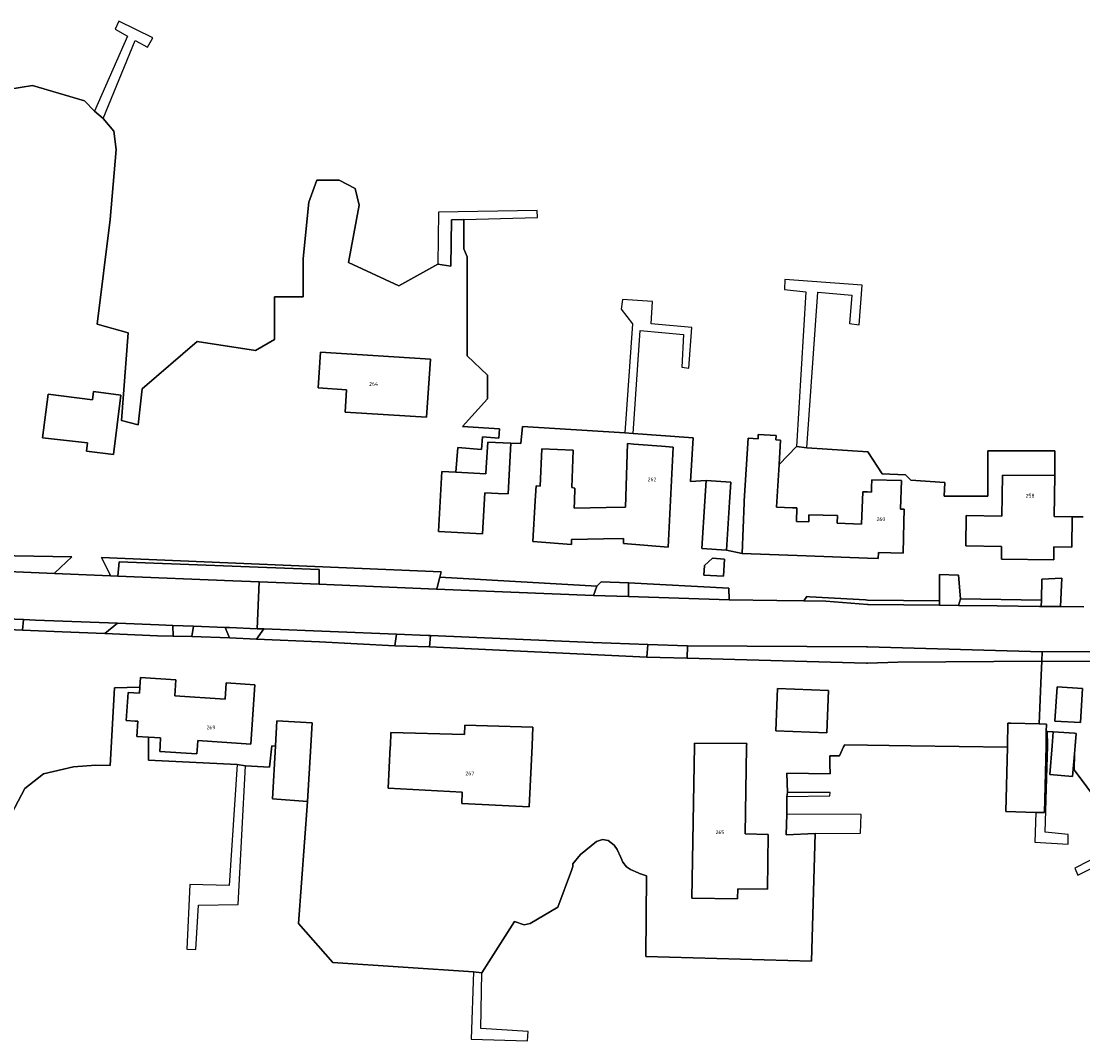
# Model space of a CAD drawing. Extents: x 130820 to 136569, y 465030 to 468172.
# Tile 13 of 41: x 133887 to 134029, y 466461 to 466597. Entities that reach past the tile are written whole.
import ezdxf
from ezdxf.enums import TextEntityAlignment as Align

# ---------------------------------------------------------------- set-up
doc = ezdxf.new("R2010")
doc.units = 0
for name, color, linetype in [('B-XX-GR-GRAS-GV', 8, 'Continuous'), ('B-XX-GR-GROENVOORZIENING-GV', 8, 'Continuous'), ('B-XX-KW-KUNSTWERK_STEIGER-GV', 8, 'Continuous'), ('B-XX-OG-BEBOUWING-GV', 8, 'Continuous'), ('B-XX-OG-TERREIN_ERF-GV', 8, 'Continuous'), ('B-XX-OG-WATER-GV', 8, 'Continuous'), ('B-XX-VH-VERHARDING_GESLOTEN-GV', 8, 'Continuous'), ('B-XX-VH-VERHARDING_OPEN-GV', 8, 'Continuous')]:
    doc.layers.add(name, color=color, linetype=linetype)
doc.layers.add('N-WE-OG-BEBOUWING_HUISNUMMER-T25', color=7, linetype='Continuous', lineweight=25)
doc.styles.add('NLCS-ISO-M200-T25', font='NLCS-ISO.ttf', dxfattribs={"height": 0.5})

msp = doc.modelspace()

# ---------------------------------------------------------------- linework, layer by layer
at = {"layer": 'B-XX-GR-GRAS-GV'}
msp.add_lwpolyline([(134031.248, 466512.602), (134023.348, 466512.578), (134023.297, 466511.318), (134031.228, 466511.245)], close=True, dxfattribs=at)
at = {"layer": 'B-XX-GR-GROENVOORZIENING-GV'}
for points in [[(133872.979, 466523.799), (133880.904, 466523.481), (133891.278, 466523.048), (133891.346, 466523.107), (133893.617, 466525.275), (133873.232, 466525.628), (133872.977, 466524.426)], [(133898.784, 466522.735), (133899.779, 466522.693), (133899.934, 466524.6), (133926.676, 466523.578), (133926.676, 466521.583), (133928.702, 466521.5), (133942.388, 466520.942), (133942.443, 466521.141), (133942.805, 466522.524), (133942.998, 466523.26), (133897.575, 466525.174), (133898.685, 466522.955)], [(134023.224, 466518.633), (134023.239, 466519.477), (134012.399, 466519.664), (134012.137, 466518.77), (134017.343, 466518.715), (134022.993, 466518.636)], [(133907.18, 466514.661), (133907.117, 466516.09), (133905.232, 466516.163), (133899.72, 466516.376), (133898.017, 466514.99), (133905.062, 466514.698)], [(133909.639, 466514.619), (133914.714, 466514.408), (133914.125, 466515.82), (133909.861, 466515.984)], [(133936.816, 466513.362), (133937.023, 466514.923), (133919.265, 466515.619), (133918.317, 466514.257), (133926.73, 466513.907)], [(133970.473, 466511.83), (133970.603, 466513.557), (133963.265, 466513.821), (133941.562, 466514.745), (133941.444, 466513.208)], [(134023.297, 466511.318), (134023.348, 466512.578), (134000, 466513.205), (133999.834, 466513.209), (133975.925, 466513.366), (133975.876, 466511.713), (133999.842, 466511.058), (134000, 466511.062), (134004.04, 466511.162)]]:
    msp.add_lwpolyline(points, close=True, dxfattribs=at)
at = {"layer": 'B-XX-KW-KUNSTWERK_STEIGER-GV'}
for points in [[(133896.654, 466584.828), (133897.794, 466583.845), (133902.106, 466594.245), (133903.72, 466593.394), (133904.426, 466594.631), (133899.915, 466596.839), (133899.431, 466595.78), (133901.046, 466594.854)], [(133942.565, 466564.373), (133944.301, 466564.117), (133944.394, 466570.302), (133955.867, 466570.605), (133955.827, 466571.555), (133942.628, 466571.301)], [(133990.512, 466539.989), (133991.865, 466539.816), (133993.352, 466560.635), (133997.872, 466560.212), (133997.592, 466556.421), (133998.868, 466556.266), (133999.293, 466561.584), (133988.917, 466562.303), (133988.878, 466560.981), (133991.748, 466560.681)], [(133967.558, 466541.829), (133968.665, 466541.747), (133969.615, 466555.502), (133975.397, 466554.97), (133975.152, 466550.618), (133976.12, 466550.462), (133976.495, 466555.913), (133971.069, 466556.412), (133971.231, 466559.371), (133967.253, 466559.651), (133967.063, 466558.336), (133968.584, 466556.399)], [(134023.757, 466488.436), (134024.096, 466500), (134024.1, 466500.122), (134024.046, 466501.898), (134023.894, 466501.903), (134023.855, 466500), (134023.671, 466491.067), (134022.505, 466491.1), (134022.357, 466487.109), (134026.836, 466486.861), (134026.835, 466488.137)], [(133910.205, 466472.765), (133910.536, 466478.698), (133915.838, 466478.806), (133916.846, 466497.304), (133915.717, 466497.511), (133914.673, 466481.313), (133909.392, 466481.456), (133908.978, 466472.821)], [(133989.275, 466493.759), (133989.208, 466493.232), (133994.961, 466493.297), (133994.979, 466493.748)], [(133989.104, 466488.098), (133992.989, 466488.265), (133999.051, 466488.338), (133999.159, 466490.832), (133989.195, 466490.881)], [(134028.115, 466482.708), (134035.946, 466486.595), (134035.025, 466487.384), (134027.689, 466483.658)], [(133954.553, 466460.578), (133954.633, 466461.805), (133948.298, 466462.206), (133948.43, 466469.636), (133947.302, 466469.793), (133947.019, 466460.785)]]:
    msp.add_lwpolyline(points, close=True, dxfattribs=at)
at = {"layer": 'B-XX-OG-BEBOUWING-GV'}
for points in [[(133930.149, 466544.611), (133941.052, 466543.907), (133941.551, 466551.658), (133926.876, 466552.605), (133926.567, 466547.824), (133930.34, 466547.58)], [(133896.53, 466547.338), (133896.392, 466546.247), (133890.439, 466547.003), (133889.699, 466541.169), (133895.694, 466540.485), (133895.559, 466539.382), (133899.21, 466538.945), (133900.161, 466546.877)], [(133988.177, 466537.601), (133988.374, 466540.831), (133987.717, 466540.875), (133987.756, 466541.454), (133985.391, 466541.611), (133985.352, 466541.03), (133984.057, 466541.115), (133983.505, 466532.754), (133983.495, 466532.478), (133983.245, 466525.709), (133991.773, 466525.394), (134000, 466525.074), (134001.423, 466525.037), (134001.444, 466525.835), (134004.744, 466525.75), (134004.851, 466529.886), (134004.896, 466531.615), (134004.419, 466531.627), (134004.518, 466535.438), (134000.57, 466535.541), (134000.544, 466534.547), (134000.528, 466533.91), (134000, 466533.924), (133999.8, 466533.929), (133999.346, 466533.946), (133999.177, 466529.619), (133995.94, 466529.745), (133995.979, 466530.763), (133992.153, 466530.865), (133992.127, 466529.916), (133990.509, 466529.959), (133990.558, 466531.807), (133989.948, 466531.823), (133987.829, 466531.879)], [(133952.304, 466540.453), (133949.214, 466540.581), (133949.021, 466537.178), (133948.975, 466536.358), (133944.942, 466536.577), (133943.075, 466536.678), (133942.639, 466528.634), (133948.539, 466528.314), (133948.838, 466533.824), (133950.621, 466533.727), (133951.969, 466533.654)], [(133964.698, 466527.66), (133967.347, 466527.72), (133967.358, 466527.02), (133973.341, 466526.562), (133974.006, 466539.908), (133972.444, 466540.032), (133968.731, 466540.326), (133967.922, 466540.39), (133967.631, 466531.903), (133965.055, 466531.854), (133960.781, 466531.772), (133960.809, 466532.681), (133960.864, 466534.426), (133960.463, 466534.52), (133960.659, 466539.527), (133956.43, 466539.687), (133956.209, 466534.679), (133955.683, 466534.746), (133955.565, 466532.722), (133955.25, 466527.308), (133960.433, 466526.888), (133960.422, 466527.563)], [(133981.13, 466526.141), (133981.534, 466532.558), (133981.705, 466535.255), (133978.4, 466535.463), (133978.225, 466532.695), (133977.825, 466526.349)], [(134027.364, 466530.615), (134024.959, 466530.641), (134025.017, 466536.117), (134018.02, 466536.191), (134017.99, 466533.347), (134017.962, 466530.707), (134013.181, 466530.758), (134013.138, 466526.705), (134017.921, 466526.654), (134017.903, 466524.928), (134024.901, 466524.854), (134024.92, 466526.602), (134027.321, 466526.568)], [(133980.864, 466524.946), (133979.278, 466525.056), (133978.194, 466524.111), (133978.113, 466522.814), (133980.719, 466522.65)], [(133903.869, 466501.161), (133905.484, 466501.06), (133905.418, 466500), (133905.371, 466499.251), (133910.35, 466498.934), (133910.418, 466500), (133910.462, 466500.693), (133917.568, 466500.237), (133918.062, 466508.163), (133914.266, 466508.402), (133914.127, 466506.234), (133907.405, 466506.657), (133907.538, 466508.822), (133902.782, 466509.123), (133902.701, 466507.838), (133902.651, 466507.036), (133901.131, 466507.13), (133900.899, 466503.373), (133902.088, 466503.299), (133902.42, 466503.278), (133902.294, 466501.26)], [(133987.716, 466502.017), (133994.533, 466501.744), (133994.759, 466507.397), (133987.943, 466507.671)], [(134028.734, 466507.666), (134025.357, 466507.901), (134025.037, 466503.3), (134028.447, 466503.096)], [(133925.107, 466492.556), (133925.548, 466500), (133925.729, 466503.054), (133921.04, 466503.329), (133920.845, 466500), (133920.843, 466499.972), (133920.429, 466492.934)], [(134022.505, 466491.1), (134023.671, 466491.067), (134023.855, 466500), (134023.894, 466501.903), (134023.915, 466502.911), (134022.955, 466502.935), (134019.161, 466503.028), (134018.762, 466503.038), (134018.687, 466500), (134018.683, 466499.822), (134018.47, 466491.216)], [(133946.104, 466501.51), (133936.242, 466501.765), (133936.197, 466500), (133936.193, 466499.857), (133935.902, 466494.325), (133945.82, 466493.805), (133945.741, 466492.31), (133954.746, 466491.838), (133955.174, 466500), (133955.177, 466500.054), (133955.24, 466502.504), (133946.135, 466502.741)], [(134027.653, 466498.912), (134027.741, 466500), (134027.875, 466501.652), (134027.645, 466501.668), (134024.79, 466501.872), (134024.656, 466500), (134024.381, 466496.152), (134027.408, 466495.895)], [(133982.642, 466480.902), (133986.603, 466480.838), (133986.721, 466488.167), (133983.612, 466488.217), (133983.8, 466499.826), (133983.815, 466500), (133983.843, 466500.322), (133976.838, 466500.365), (133976.843, 466500), (133976.515, 466479.654), (133982.621, 466479.555)]]:
    msp.add_lwpolyline(points, close=True, dxfattribs=at)
at = {"layer": 'B-XX-OG-TERREIN_ERF-GV'}
for points in [[(134028.813, 466530.599), (134027.364, 466530.615), (134027.321, 466526.568), (134024.92, 466526.602), (134024.901, 466524.854), (134017.903, 466524.928), (134017.921, 466526.654), (134013.138, 466526.705), (134013.181, 466530.758), (134017.962, 466530.707), (134017.99, 466533.347), (134018.02, 466536.191), (134025.017, 466536.117), (134025.017, 466539.414), (134016.078, 466539.414), (134016.078, 466533.347), (134010.243, 466533.347), (134010.318, 466535.208), (134005.778, 466535.507), (134005.062, 466536.207), (134001.964, 466536.349), (134000.021, 466539.299), (133991.865, 466539.816), (133990.512, 466539.989), (133988.177, 466537.601), (133987.829, 466531.879), (133989.948, 466531.823), (133990.558, 466531.807), (133990.509, 466529.959), (133992.127, 466529.916), (133992.153, 466530.865), (133995.979, 466530.763), (133995.94, 466529.745), (133999.177, 466529.619), (133999.346, 466533.946), (133999.8, 466533.929), (134000, 466533.924), (134000.528, 466533.91), (134000.544, 466534.547), (134000.57, 466535.541), (134004.518, 466535.438), (134004.419, 466531.627), (134004.896, 466531.615), (134004.851, 466529.886), (134004.744, 466525.75), (134001.444, 466525.835), (134001.423, 466525.037), (134000, 466525.074), (133991.773, 466525.394), (133983.245, 466525.709), (133981.13, 466526.141), (133977.825, 466526.349), (133978.225, 466532.695), (133978.4, 466535.463), (133976.337, 466535.329), (133976.675, 466541.168), (133968.665, 466541.747), (133967.558, 466541.829), (133953.869, 466542.682), (133953.634, 466540.42), (133952.304, 466540.453), (133951.969, 466533.654), (133950.621, 466533.727), (133948.838, 466533.824), (133948.539, 466528.314), (133942.639, 466528.634), (133943.075, 466536.678), (133944.942, 466536.577), (133945.235, 466539.855), (133948.369, 466539.621), (133948.521, 466541.301), (133950.7, 466541.132), (133950.794, 466542.359), (133945.865, 466542.657), (133949.187, 466546.393), (133949.187, 466549.519), (133946.449, 466552.124), (133946.449, 466565.373), (133946.042, 466566.441), (133946.04, 466570.345), (133944.394, 466570.302), (133944.301, 466564.117), (133942.565, 466564.373), (133937.333, 466561.476), (133930.586, 466564.575), (133932.017, 466572.259), (133931.485, 466574.466), (133929.358, 466575.611), (133926.387, 466575.611), (133925.285, 466572.642), (133924.566, 466565.132), (133924.566, 466559.997), (133920.703, 466559.997), (133920.703, 466554.309), (133918.189, 466552.833), (133910.375, 466554.045), (133903.022, 466547.719), (133902.485, 466542.891), (133900.249, 466543.477), (133901.144, 466555.208), (133897.001, 466556.343), (133898.732, 466570.348), (133899.56, 466579.693), (133899.247, 466582.141), (133897.794, 466583.845), (133896.654, 466584.828), (133895.306, 466586.208), (133888.373, 466588.228), (133885.082, 466587.697)], [(133873.232, 466525.628), (133893.617, 466525.275), (133891.346, 466523.107), (133891.278, 466523.048), (133898.784, 466522.735), (133898.685, 466522.955), (133897.575, 466525.174), (133942.998, 466523.26), (133942.805, 466522.524), (133963.822, 466521.336), (133964.363, 466521.894), (133968.041, 466521.776), (133981.458, 466521.057), (133981.501, 466519.489), (133987.851, 466519.413), (133991.486, 466519.37), (133991.872, 466519.955), (133992.276, 466519.923), (133999.734, 466519.488), (134000, 466519.485), (134009.607, 466519.394), (134009.595, 466522.873), (134012.145, 466522.821), (134012.399, 466519.664), (134023.239, 466519.477), (134023.29, 466522.263), (134025.989, 466522.405), (134025.801, 466518.598), (134028.901, 466518.585)], [(133885.558, 466490.904), (133887.313, 466494.287), (133889.819, 466496.251), (133893.828, 466497.169), (133896.836, 466497.42), (133898.757, 466497.378), (133899.342, 466507.737), (133902.701, 466507.838), (133902.782, 466509.123), (133907.538, 466508.822), (133907.405, 466506.657), (133914.127, 466506.234), (133914.266, 466508.402), (133918.062, 466508.163), (133917.568, 466500.237), (133910.462, 466500.693), (133910.418, 466500), (133910.35, 466498.934), (133905.371, 466499.251), (133905.418, 466500), (133905.484, 466501.06), (133903.869, 466501.161), (133903.87, 466500), (133903.87, 466499.977), (133903.874, 466498.101), (133915.717, 466497.511), (133916.846, 466497.304), (133920.05, 466497.129), (133920.369, 466500), (133920.843, 466499.972), (133920.845, 466500), (133921.04, 466503.329), (133925.729, 466503.054), (133925.548, 466500), (133925.107, 466492.556), (133923.909, 466476.231), (133928.495, 466471.025), (133947.302, 466469.793), (133948.43, 466469.636), (133952.799, 466476.507), (133954.082, 466476.052), (133954.904, 466476.265), (133958.597, 466478.423), (133960.396, 466483.353), (133960.588, 466483.857), (133960.576, 466484.212), (133961.611, 466485.478), (133963.764, 466487.223), (133964.55, 466487.483), (133965.299, 466487.342), (133966.11, 466486.735), (133966.526, 466486.145), (133967.012, 466485.057), (133967.27, 466484.462), (133967.751, 466483.846), (133968.296, 466483.452), (133969.32, 466483.03), (133969.528, 466482.947), (133970.457, 466482.627), (133970.36, 466471.829), (133992.484, 466471.225), (133992.989, 466488.265), (133989.104, 466488.098), (133989.195, 466490.881), (133989.208, 466493.232), (133989.275, 466493.759), (133989.209, 466496.334), (133994.989, 466496.274), (133994.968, 466497.549), (133994.97, 466498.665), (133996.227, 466498.644), (133996.783, 466499.853), (133996.851, 466500), (133996.908, 466500.122), (134000, 466500.079), (134005.763, 466500), (134018.683, 466499.822), (134018.687, 466500), (134018.762, 466503.038), (134019.161, 466503.028), (134022.955, 466502.935), (134023.219, 466509.42), (134023.297, 466511.318), (134004.04, 466511.162), (134000, 466511.062), (133999.842, 466511.058), (133975.876, 466511.713), (133970.473, 466511.83), (133941.444, 466513.208), (133936.816, 466513.362), (133926.73, 466513.907), (133918.317, 466514.257), (133914.714, 466514.408), (133909.639, 466514.619), (133907.18, 466514.661), (133905.062, 466514.698), (133898.017, 466514.99), (133892.306, 466515.226), (133887.021, 466515.445), (133874.113, 466516.062)], [(134031.228, 466511.245), (134023.297, 466511.318), (134023.219, 466509.42), (134022.955, 466502.935), (134023.915, 466502.911), (134023.894, 466501.903), (134024.046, 466501.898), (134024.79, 466501.872), (134027.645, 466501.668), (134027.875, 466501.652), (134027.741, 466500), (134027.653, 466498.912), (134027.605, 466496.771), (134030.985, 466492.243)]]:
    msp.add_lwpolyline(points, dxfattribs=at)
for points in [[(133941.052, 466543.907), (133930.149, 466544.611), (133930.34, 466547.58), (133926.567, 466547.824), (133926.876, 466552.605), (133941.551, 466551.658)], [(133899.21, 466538.945), (133895.559, 466539.382), (133895.694, 466540.485), (133889.699, 466541.169), (133890.439, 466547.003), (133896.392, 466546.247), (133896.53, 466547.338), (133900.161, 466546.877)], [(133973.341, 466526.562), (133967.358, 466527.02), (133967.347, 466527.72), (133964.698, 466527.66), (133960.422, 466527.563), (133960.433, 466526.888), (133955.25, 466527.308), (133955.565, 466532.722), (133955.683, 466534.746), (133956.209, 466534.679), (133956.43, 466539.687), (133960.659, 466539.527), (133960.463, 466534.52), (133960.864, 466534.426), (133960.809, 466532.681), (133960.781, 466531.772), (133965.055, 466531.854), (133967.631, 466531.903), (133967.922, 466540.39), (133968.731, 466540.326), (133972.444, 466540.032), (133974.006, 466539.908)], [(133980.719, 466522.65), (133978.113, 466522.814), (133978.194, 466524.111), (133979.278, 466525.056), (133980.864, 466524.946)], [(133942.388, 466520.942), (133963.336, 466520.087), (133963.822, 466521.336), (133942.805, 466522.524), (133942.443, 466521.141)], [(133963.336, 466520.087), (133968.02, 466519.933), (133968.041, 466521.776), (133964.363, 466521.894), (133963.822, 466521.336)], [(133968.02, 466519.933), (133981.501, 466519.489), (133981.458, 466521.057), (133968.041, 466521.776)], [(133991.486, 466519.37), (133994.408, 466519.335), (134000, 466518.902), (134000.067, 466518.897), (134009.609, 466518.797), (134009.607, 466519.394), (134000, 466519.485), (133999.734, 466519.488), (133992.276, 466519.923), (133991.872, 466519.955)], [(133898.017, 466514.99), (133899.72, 466516.376), (133888.775, 466516.799), (133887.162, 466516.863), (133887.021, 466515.445), (133892.306, 466515.226)], [(133907.18, 466514.661), (133909.639, 466514.619), (133909.861, 466515.984), (133907.117, 466516.09)], [(133914.125, 466515.82), (133914.714, 466514.408), (133918.317, 466514.257), (133919.265, 466515.619), (133918.41, 466515.652), (133914.697, 466515.798)], [(133941.444, 466513.208), (133941.562, 466514.745), (133941.27, 466514.757), (133937.023, 466514.923), (133936.816, 466513.362)], [(133975.876, 466511.713), (133975.925, 466513.366), (133970.603, 466513.557), (133970.473, 466511.83)], [(133987.716, 466502.017), (133987.943, 466507.671), (133994.759, 466507.397), (133994.533, 466501.744)], [(134028.734, 466507.666), (134028.447, 466503.096), (134025.037, 466503.3), (134025.357, 466507.901)], [(133946.104, 466501.51), (133946.135, 466502.741), (133955.24, 466502.504), (133955.177, 466500.054), (133955.174, 466500), (133954.746, 466491.838), (133945.741, 466492.31), (133945.82, 466493.805), (133935.902, 466494.325), (133936.193, 466499.857), (133936.197, 466500), (133936.242, 466501.765)], [(133982.642, 466480.902), (133982.621, 466479.555), (133976.515, 466479.654), (133976.843, 466500), (133976.838, 466500.365), (133983.843, 466500.322), (133983.815, 466500), (133983.8, 466499.826), (133983.612, 466488.217), (133986.721, 466488.167), (133986.603, 466480.838)]]:
    msp.add_lwpolyline(points, close=True, dxfattribs=at)
at = {"layer": 'B-XX-OG-WATER-GV'}
for points in [[(133885.082, 466587.697), (133888.373, 466588.228), (133895.306, 466586.208), (133896.654, 466584.828), (133897.794, 466583.845), (133899.247, 466582.141), (133899.56, 466579.693), (133898.732, 466570.348), (133897.001, 466556.343), (133901.144, 466555.208), (133900.249, 466543.477), (133902.485, 466542.891), (133903.022, 466547.719), (133910.375, 466554.045), (133918.189, 466552.833), (133920.703, 466554.309), (133920.703, 466559.997), (133924.566, 466559.997), (133924.566, 466565.132), (133925.285, 466572.642), (133926.387, 466575.611), (133929.358, 466575.611), (133931.485, 466574.466), (133932.017, 466572.259), (133930.586, 466564.575), (133937.333, 466561.476), (133942.565, 466564.373), (133944.301, 466564.117), (133944.394, 466570.302), (133946.04, 466570.345), (133946.042, 466566.441), (133946.449, 466565.373), (133946.449, 466552.124), (133949.187, 466549.519), (133949.187, 466546.393), (133945.865, 466542.657), (133950.794, 466542.359), (133950.7, 466541.132), (133948.521, 466541.301), (133948.369, 466539.621), (133945.235, 466539.855), (133944.942, 466536.577), (133948.975, 466536.358), (133949.021, 466537.178), (133949.214, 466540.581), (133952.304, 466540.453), (133953.634, 466540.42), (133953.869, 466542.682), (133967.558, 466541.829), (133968.665, 466541.747), (133976.675, 466541.168), (133976.337, 466535.329), (133978.4, 466535.463), (133981.705, 466535.255), (133981.534, 466532.558), (133981.13, 466526.141), (133983.245, 466525.709), (133983.495, 466532.478), (133983.505, 466532.754), (133984.057, 466541.115), (133985.352, 466541.03), (133985.391, 466541.611), (133987.756, 466541.454), (133987.717, 466540.875), (133988.374, 466540.831), (133988.177, 466537.601), (133990.512, 466539.989), (133991.865, 466539.816), (134000.021, 466539.299), (134001.964, 466536.349), (134005.062, 466536.207), (134005.778, 466535.507), (134010.318, 466535.208), (134010.243, 466533.347), (134016.078, 466533.347), (134016.078, 466539.414), (134025.017, 466539.414), (134025.017, 466536.117), (134024.959, 466530.641), (134027.364, 466530.615), (134028.813, 466530.599)], [(134030.985, 466492.243), (134027.605, 466496.771), (134027.653, 466498.912), (134027.408, 466495.895), (134024.381, 466496.152), (134024.656, 466500), (134024.79, 466501.872), (134024.046, 466501.898), (134023.894, 466501.903), (134023.855, 466500), (134023.671, 466491.067), (134022.505, 466491.1), (134018.47, 466491.216), (134018.683, 466499.822), (134005.763, 466500), (134000, 466500.079), (133996.908, 466500.122), (133996.851, 466500), (133996.783, 466499.853), (133996.227, 466498.644), (133994.97, 466498.665), (133994.968, 466497.549), (133994.989, 466496.274), (133989.209, 466496.334), (133989.275, 466493.759), (133989.208, 466493.232), (133989.195, 466490.881), (133989.104, 466488.098), (133992.989, 466488.265), (133992.484, 466471.225), (133970.36, 466471.829), (133970.457, 466482.627), (133969.528, 466482.947), (133969.32, 466483.03), (133968.296, 466483.452), (133967.751, 466483.846), (133967.27, 466484.462), (133967.012, 466485.057), (133966.526, 466486.145), (133966.11, 466486.735), (133965.299, 466487.342), (133964.55, 466487.483), (133963.764, 466487.223), (133961.611, 466485.478), (133960.576, 466484.212), (133960.588, 466483.857), (133960.396, 466483.353), (133958.597, 466478.423), (133954.904, 466476.265), (133954.082, 466476.052), (133952.799, 466476.507), (133948.43, 466469.636), (133947.302, 466469.793), (133928.495, 466471.025), (133923.909, 466476.231), (133925.107, 466492.556), (133920.429, 466492.934), (133920.843, 466499.972), (133920.369, 466500), (133920.05, 466497.129), (133916.846, 466497.304), (133915.717, 466497.511), (133903.874, 466498.101), (133903.87, 466499.977), (133903.87, 466500), (133903.869, 466501.161), (133902.294, 466501.26), (133902.42, 466503.278), (133902.088, 466503.299), (133900.899, 466503.373), (133901.131, 466507.13), (133902.651, 466507.036), (133902.701, 466507.838), (133899.342, 466507.737), (133898.757, 466497.378), (133896.836, 466497.42), (133893.828, 466497.169), (133889.819, 466496.251), (133887.313, 466494.287), (133885.558, 466490.904)]]:
    msp.add_lwpolyline(points, dxfattribs=at)
at = {"layer": 'B-XX-VH-VERHARDING_GESLOTEN-GV'}
for points in [[(133874.176, 466517.381), (133887.162, 466516.863), (133888.775, 466516.799), (133899.72, 466516.376), (133905.232, 466516.163), (133907.117, 466516.09), (133909.861, 466515.984), (133914.125, 466515.82), (133914.697, 466515.798), (133918.41, 466515.652), (133918.665, 466521.909), (133915.138, 466522.053), (133899.779, 466522.693), (133898.784, 466522.735), (133891.278, 466523.048), (133880.904, 466523.481)], [(134028.901, 466518.585), (134025.801, 466518.598), (134023.224, 466518.633), (134022.993, 466518.636), (134017.343, 466518.715), (134012.137, 466518.77), (134009.609, 466518.797), (134000.067, 466518.897), (134000, 466518.902), (133994.408, 466519.335), (133991.486, 466519.37), (133987.851, 466519.413), (133981.501, 466519.489), (133968.02, 466519.933), (133963.336, 466520.087), (133942.388, 466520.942), (133928.702, 466521.5), (133926.676, 466521.583), (133918.665, 466521.909), (133918.41, 466515.652), (133919.265, 466515.619), (133937.023, 466514.923), (133941.27, 466514.757), (133941.562, 466514.745), (133963.265, 466513.821), (133970.603, 466513.557), (133975.925, 466513.366), (133999.834, 466513.209), (134000, 466513.205), (134023.348, 466512.578), (134031.248, 466512.602)]]:
    msp.add_lwpolyline(points, dxfattribs=at)
for points in [[(134009.607, 466519.394), (134009.609, 466518.797), (134012.137, 466518.77), (134012.399, 466519.664), (134012.145, 466522.821), (134009.595, 466522.873)], [(134023.224, 466518.633), (134025.801, 466518.598), (134025.989, 466522.405), (134023.29, 466522.263), (134023.239, 466519.477)]]:
    msp.add_lwpolyline(points, close=True, dxfattribs=at)
at = {"layer": 'B-XX-VH-VERHARDING_OPEN-GV'}
for points in [[(133899.779, 466522.693), (133915.138, 466522.053), (133918.665, 466521.909), (133926.676, 466521.583), (133926.676, 466523.578), (133899.934, 466524.6)], [(133887.021, 466515.445), (133887.162, 466516.863), (133874.176, 466517.381), (133874.113, 466516.062)]]:
    msp.add_lwpolyline(points, close=True, dxfattribs=at)

# ---------------------------------------------------------------- texts
at = {"layer": 'N-WE-OG-BEBOUWING_HUISNUMMER-T25', "style": 'NLCS-ISO-M200-T25'}
for s, p in [('264', (133933.952, 466548.36)), ('262', (133971.177, 466535.608)), ('258', (134021.724, 466533.428)), ('260', (134001.776, 466530.29)), ('269', (133912.22, 466502.46)), ('267', (133946.819, 466496.309)), ('265', (133980.266, 466488.44))]:
    msp.add_text(s, height=0.5, dxfattribs=at).set_placement(p, align=Align.MIDDLE_CENTER)

doc.saveas('drawing.dxf')
